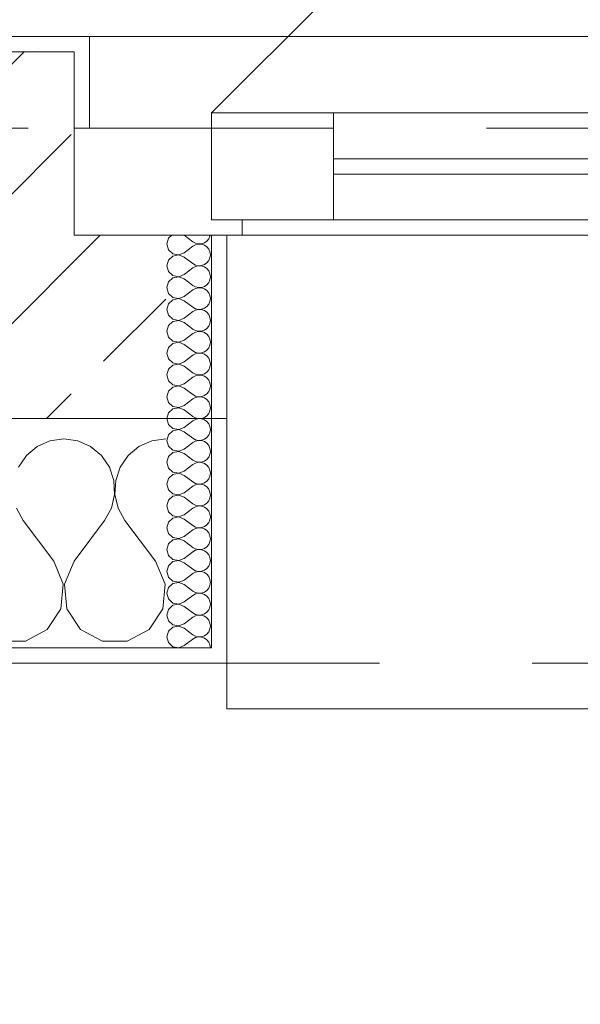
# Model space of a CAD drawing. Header units: metres. Extents: x -3.6 to 84.5, y -11 to 16.8.
# Tile 221 of 256: x 33.504 to 33.872, y -0.378 to 0.266. Entities that reach past the tile are written whole.
import ezdxf

# ---------------------------------------------------------------- set-up
doc = ezdxf.new("R2010")
doc.units = ezdxf.units.M
doc.header["$MEASUREMENT"] = 0
for name, pattern in [('Strichlinie eng', [0.115, 0.075, -0.04]), ('Untersicht', [0.1, 0.075, -0.025]), ('Wipeout_Contour', [1, 0, -1])]:
    doc.linetypes.add(name, pattern=pattern)
for name, color, linetype in [('152 - Bemaßung_ Beschriftung.Ausbau', 7, 'Continuous'), ('603 - Struktur.Bodenplatte_ Decke Roh', 7, 'Continuous'), ('604 - Struktur.Wand Aussen', 7, 'Continuous'), ('650 - Abdeckung.Fußboden Aufbau', 7, 'Continuous'), ('653 - Abdeckung.TB Verkofferung', 7, 'Continuous')]:
    doc.layers.add(name, color=color, linetype=linetype)
doc.styles.add('ERSTELLTER_STIL_2', font='txt')
doc.dimstyles.new('ERSTELLTER_STIL__1', dxfattribs={"dimtxt": 0.1, "dimasz": 0.0532, "dimexe": 0.18, "dimexo": 0.0625, "dimgap": 0, "dimtad": 1, "dimzin": 0, "dimdsep": 46, "dimtxsty": 'ERSTELLTER_STIL_2', "dimblk": 'ARROWHEAD_2', "dimblk1": 'ARROWHEAD_2', "dimblk2": 'ARROWHEAD_2', "dimcen": 0.09, "dimse1": 1, "dimse2": 1, "dimclrd": 7, "dimclre": 7, "dimclrt": 7, "dimazin": 0, "dimtfac": 1, "dimtdec": 4, "dimtmove": 0, "dimatfit": 3, "dimfxl": 1, "dimtolj": 1, "dimtzin": 0, "dimarcsym": 0})
doc.dimstyles.new('ERSTELLTER_STIL__2', dxfattribs={"dimtxt": 0.1, "dimasz": 0.0532, "dimexe": 0.18, "dimexo": 0.0625, "dimgap": 0, "dimtad": 1, "dimzin": 0, "dimdsep": 46, "dimtxsty": 'ERSTELLTER_STIL_2', "dimblk": 'ARROWHEAD_2', "dimblk1": 'ARROWHEAD_2', "dimblk2": 'ARROWHEAD_2', "dimcen": 0.09, "dimse1": 1, "dimse2": 1, "dimclrd": 7, "dimclre": 7, "dimclrt": 7, "dimazin": 0, "dimtfac": 1, "dimtdec": 4, "dimtmove": 2, "dimatfit": 3, "dimfxl": 1, "dimtolj": 1, "dimtzin": 0, "dimarcsym": 0})
doc.dimstyles.new('ERSTELLTER_STIL__3', dxfattribs={"dimtxt": 0.1, "dimasz": 0.0532, "dimexe": 0.18, "dimexo": 0.0625, "dimgap": 0, "dimtad": 1, "dimtih": 1, "dimtoh": 1, "dimzin": 0, "dimdsep": 46, "dimtxsty": 'ERSTELLTER_STIL_2', "dimblk": 'ARROWHEAD_2', "dimblk1": 'ARROWHEAD_2', "dimblk2": 'ARROWHEAD_2', "dimcen": 0.09, "dimse1": 1, "dimse2": 1, "dimclrd": 7, "dimclre": 7, "dimclrt": 7, "dimazin": 0, "dimtfac": 1, "dimtdec": 4, "dimtmove": 0, "dimatfit": 3, "dimfxl": 1, "dimtolj": 1, "dimtzin": 0, "dimarcsym": 0})
pattern_1 = [(0, (0, 0), (0, 0.08660254), [0, -0.05]), (0, (0.025, 0.0433), (0, 0.08660254), [0, -0.05])]
pattern_2 = [(45, (0, 0), (-0.01767767, 0.01767767), [0, -0.025])]

# ---------------------------------------------------------------- blocks, each defined once
blk = doc.blocks.new('*X94')
at = {"layer": '604 - Struktur.Wand Aussen', "color": 7, "linetype": 'Continuous', "lineweight": 5}
for p, q in [((33.52422, -0.0096), (33.51581, -0.01331)), ((33.53333, -0.00833), (33.52422, -0.0096)), ((33.54244, -0.0096), (33.53333, -0.00833)), ((33.55086, -0.01331), (33.54244, -0.0096)), ((33.59089, -0.0096), (33.58248, -0.01331)), ((33.6, -0.00833), (33.59089, -0.0096)), ((33.50873, -0.01918), (33.50352, -0.02676)), ((33.51581, -0.01331), (33.50873, -0.01918)), ((33.55794, -0.01918), (33.55086, -0.01331)), ((33.56315, -0.02676), (33.55794, -0.01918)), ((33.57539, -0.01918), (33.57019, -0.02676)), ((33.58248, -0.01331), (33.57539, -0.01918)), ((33.56609, -0.03547), (33.56315, -0.02676)), ((33.57019, -0.02676), (33.56725, -0.03547)), ((33.56653, -0.04466), (33.56609, -0.03547)), ((33.56725, -0.03547), (33.5668, -0.04466)), ((33.56445, -0.05362), (33.56653, -0.04466)), ((33.5668, -0.04466), (33.56888, -0.05362)), ((33.50222, -0.05362), (33.50667, -0.06167)), ((33.56, -0.06167), (33.56445, -0.05362)), ((33.56888, -0.05362), (33.57333, -0.06167)), ((33.52667, -0.08833), (33.50667, -0.06167)), ((33.54, -0.08833), (33.56, -0.06167)), ((33.59333, -0.08833), (33.57333, -0.06167)), ((33.53295, -0.1033), (33.52667, -0.08833)), ((33.54, -0.08833), (33.53371, -0.1033)), ((33.59962, -0.1033), (33.59333, -0.08833)), ((33.53142, -0.11947), (33.53295, -0.1033)), ((33.53371, -0.1033), (33.53525, -0.11947)), ((33.59808, -0.11947), (33.59962, -0.1033)), ((33.52243, -0.13299), (33.53142, -0.11947)), ((33.53525, -0.11947), (33.54424, -0.13299)), ((33.5891, -0.13299), (33.59808, -0.11947)), ((33.50812, -0.14066), (33.52243, -0.13299)), ((33.54424, -0.13299), (33.55855, -0.14066)), ((33.57479, -0.14066), (33.5891, -0.13299)), ((33.49188, -0.14066), (33.50812, -0.14066)), ((33.55855, -0.14066), (33.57479, -0.14066))]:
    blk.add_line(p, q, dxfattribs=at)
blk = doc.blocks.new('*X103')
at = {"layer": '604 - Struktur.Wand Aussen', "color": 7, "linetype": 'Continuous', "lineweight": 5}
for p, q in [((33.60178, 0.12304), (33.60071, 0.11929)), ((33.60392, 0.125), (33.60178, 0.12304)), ((33.61214, 0.125), (33.61786, 0.12071)), ((33.62696, 0.12116), (33.62822, 0.12267)), ((33.62822, 0.12267), (33.62901, 0.12448)), ((33.62901, 0.12448), (33.62909, 0.125)), ((33.60071, 0.11929), (33.60178, 0.11553)), ((33.61214, 0.11357), (33.61786, 0.11786)), ((33.61786, 0.12071), (33.61958, 0.11976)), ((33.61958, 0.11881), (33.61786, 0.11786)), ((33.61958, 0.11976), (33.6215, 0.11931)), ((33.6215, 0.11926), (33.61958, 0.11881)), ((33.6215, 0.11931), (33.62347, 0.11941)), ((33.62347, 0.11916), (33.6215, 0.11926)), ((33.62347, 0.11941), (33.62534, 0.12004)), ((33.62534, 0.11853), (33.62347, 0.11916)), ((33.62534, 0.12004), (33.62696, 0.12116)), ((33.62696, 0.11742), (33.62534, 0.11853)), ((33.62822, 0.1159), (33.62696, 0.11742)), ((33.60178, 0.11553), (33.60466, 0.1129)), ((33.60466, 0.11139), (33.60178, 0.10876)), ((33.60466, 0.1129), (33.6085, 0.11217)), ((33.6085, 0.11211), (33.60466, 0.11139)), ((33.6085, 0.11217), (33.61214, 0.11357)), ((33.61214, 0.11071), (33.6085, 0.11211)), ((33.61214, 0.11071), (33.61786, 0.10643)), ((33.62901, 0.11409), (33.62822, 0.1159)), ((33.62822, 0.10839), (33.62901, 0.11019)), ((33.62929, 0.11214), (33.62901, 0.11409)), ((33.62901, 0.11019), (33.62929, 0.11214)), ((33.60178, 0.10876), (33.60071, 0.105)), ((33.60071, 0.105), (33.60178, 0.10124)), ((33.61214, 0.09929), (33.61786, 0.10357)), ((33.61786, 0.10643), (33.61958, 0.10547)), ((33.61958, 0.10453), (33.61786, 0.10357)), ((33.61958, 0.10547), (33.6215, 0.10503)), ((33.6215, 0.10497), (33.61958, 0.10453)), ((33.6215, 0.10503), (33.62347, 0.10512)), ((33.62347, 0.10488), (33.6215, 0.10497)), ((33.62347, 0.10512), (33.62534, 0.10575)), ((33.62534, 0.10425), (33.62347, 0.10488)), ((33.62534, 0.10575), (33.62696, 0.10687)), ((33.62696, 0.10313), (33.62534, 0.10425)), ((33.62696, 0.10687), (33.62822, 0.10839)), ((33.62822, 0.10161), (33.62696, 0.10313)), ((33.60178, 0.10124), (33.60466, 0.09861)), ((33.60466, 0.0971), (33.60178, 0.09447)), ((33.60466, 0.09861), (33.6085, 0.09789)), ((33.6085, 0.09783), (33.60466, 0.0971)), ((33.6085, 0.09789), (33.61214, 0.09929)), ((33.61214, 0.09643), (33.6085, 0.09783)), ((33.62901, 0.09981), (33.62822, 0.10161)), ((33.62929, 0.09786), (33.62901, 0.09981)), ((33.62901, 0.09591), (33.62929, 0.09786)), ((33.60178, 0.09447), (33.60071, 0.09071)), ((33.60071, 0.09071), (33.60178, 0.08696)), ((33.61214, 0.09643), (33.61786, 0.09214)), ((33.61786, 0.09214), (33.61958, 0.09119)), ((33.61958, 0.09024), (33.61786, 0.08929)), ((33.61958, 0.09119), (33.6215, 0.09074)), ((33.6215, 0.09069), (33.61958, 0.09024)), ((33.6215, 0.09074), (33.62347, 0.09084)), ((33.62347, 0.09059), (33.6215, 0.09069)), ((33.62347, 0.09084), (33.62534, 0.09147)), ((33.62534, 0.08996), (33.62347, 0.09059)), ((33.62534, 0.09147), (33.62696, 0.09258)), ((33.62696, 0.09258), (33.62822, 0.0941)), ((33.62822, 0.0941), (33.62901, 0.09591)), ((33.60178, 0.08696), (33.60466, 0.08433)), ((33.60466, 0.08433), (33.6085, 0.0836)), ((33.6085, 0.0836), (33.61214, 0.085)), ((33.61214, 0.085), (33.61786, 0.08929)), ((33.62696, 0.08884), (33.62534, 0.08996)), ((33.62822, 0.08733), (33.62696, 0.08884)), ((33.62901, 0.08552), (33.62822, 0.08733)), ((33.62929, 0.08357), (33.62901, 0.08552)), ((33.60178, 0.08018), (33.60071, 0.07643)), ((33.60466, 0.08282), (33.60178, 0.08018)), ((33.6085, 0.08354), (33.60466, 0.08282)), ((33.61214, 0.08214), (33.6085, 0.08354)), ((33.61214, 0.08214), (33.61786, 0.07786)), ((33.61786, 0.07786), (33.61958, 0.0769)), ((33.62534, 0.07718), (33.62696, 0.0783)), ((33.62696, 0.0783), (33.62822, 0.07982)), ((33.62822, 0.07982), (33.62901, 0.08162)), ((33.62901, 0.08162), (33.62929, 0.08357)), ((33.60071, 0.07643), (33.60178, 0.07267)), ((33.60178, 0.07267), (33.60466, 0.07004)), ((33.61214, 0.07071), (33.61786, 0.075)), ((33.61958, 0.07595), (33.61786, 0.075)), ((33.61958, 0.0769), (33.6215, 0.07646)), ((33.6215, 0.0764), (33.61958, 0.07595)), ((33.6215, 0.07646), (33.62347, 0.07655)), ((33.62347, 0.0763), (33.6215, 0.0764)), ((33.62347, 0.07655), (33.62534, 0.07718)), ((33.62534, 0.07567), (33.62347, 0.0763)), ((33.62696, 0.07456), (33.62534, 0.07567)), ((33.62822, 0.07304), (33.62696, 0.07456)), ((33.62901, 0.07124), (33.62822, 0.07304)), ((33.62929, 0.06929), (33.62901, 0.07124)), ((33.60178, 0.0659), (33.60071, 0.06214)), ((33.60466, 0.06853), (33.60178, 0.0659)), ((33.60466, 0.07004), (33.6085, 0.06931)), ((33.6085, 0.06926), (33.60466, 0.06853)), ((33.6085, 0.06931), (33.61214, 0.07071)), ((33.61214, 0.06786), (33.6085, 0.06926)), ((33.61214, 0.06786), (33.61786, 0.06357)), ((33.62696, 0.06401), (33.62822, 0.06553)), ((33.62822, 0.06553), (33.62901, 0.06733)), ((33.62901, 0.06733), (33.62929, 0.06929)), ((33.60071, 0.06214), (33.60178, 0.05839)), ((33.60178, 0.05839), (33.60466, 0.05575)), ((33.61214, 0.05643), (33.61786, 0.06071)), ((33.61786, 0.06357), (33.61958, 0.06262)), ((33.61958, 0.06167), (33.61786, 0.06071)), ((33.61958, 0.06262), (33.6215, 0.06217)), ((33.6215, 0.06211), (33.61958, 0.06167)), ((33.6215, 0.06217), (33.62347, 0.06227)), ((33.62347, 0.06202), (33.6215, 0.06211)), ((33.62347, 0.06227), (33.62534, 0.0629)), ((33.62534, 0.06139), (33.62347, 0.06202)), ((33.62534, 0.0629), (33.62696, 0.06401)), ((33.62696, 0.06027), (33.62534, 0.06139)), ((33.62822, 0.05876), (33.62696, 0.06027)), ((33.62901, 0.05695), (33.62822, 0.05876)), ((33.60178, 0.05161), (33.60071, 0.04786)), ((33.60466, 0.05425), (33.60178, 0.05161)), ((33.60466, 0.05575), (33.6085, 0.05503)), ((33.6085, 0.05497), (33.60466, 0.05425)), ((33.6085, 0.05503), (33.61214, 0.05643)), ((33.61214, 0.05357), (33.6085, 0.05497)), ((33.61214, 0.05357), (33.61786, 0.04929)), ((33.62822, 0.05124), (33.62901, 0.05305)), ((33.62929, 0.055), (33.62901, 0.05695)), ((33.62901, 0.05305), (33.62929, 0.055)), ((33.60071, 0.04786), (33.60178, 0.0441)), ((33.61214, 0.04214), (33.61786, 0.04643)), ((33.61786, 0.04929), (33.61958, 0.04833)), ((33.61958, 0.04738), (33.61786, 0.04643)), ((33.61958, 0.04833), (33.6215, 0.04789)), ((33.6215, 0.04783), (33.61958, 0.04738)), ((33.6215, 0.04789), (33.62347, 0.04798)), ((33.62347, 0.04773), (33.6215, 0.04783)), ((33.62347, 0.04798), (33.62534, 0.04861)), ((33.62534, 0.0471), (33.62347, 0.04773)), ((33.62534, 0.04861), (33.62696, 0.04973)), ((33.62696, 0.04599), (33.62534, 0.0471)), ((33.62696, 0.04973), (33.62822, 0.05124)), ((33.62822, 0.04447), (33.62696, 0.04599)), ((33.60178, 0.0441), (33.60466, 0.04147)), ((33.60466, 0.03996), (33.60178, 0.03733)), ((33.60466, 0.04147), (33.6085, 0.04074)), ((33.6085, 0.04069), (33.60466, 0.03996)), ((33.6085, 0.04074), (33.61214, 0.04214)), ((33.61214, 0.03929), (33.6085, 0.04069)), ((33.61214, 0.03929), (33.61786, 0.035)), ((33.62901, 0.04267), (33.62822, 0.04447)), ((33.62822, 0.03696), (33.62901, 0.03876)), ((33.62929, 0.04071), (33.62901, 0.04267)), ((33.62901, 0.03876), (33.62929, 0.04071)), ((33.60178, 0.03733), (33.60071, 0.03357)), ((33.60071, 0.03357), (33.60178, 0.02982)), ((33.61786, 0.035), (33.61958, 0.03405)), ((33.61958, 0.0331), (33.61786, 0.03214)), ((33.61958, 0.03405), (33.6215, 0.0336)), ((33.6215, 0.03354), (33.61958, 0.0331)), ((33.6215, 0.0336), (33.62347, 0.0337)), ((33.62347, 0.03345), (33.6215, 0.03354)), ((33.62347, 0.0337), (33.62534, 0.03433)), ((33.62534, 0.03282), (33.62347, 0.03345)), ((33.62534, 0.03433), (33.62696, 0.03544)), ((33.62696, 0.0317), (33.62534, 0.03282)), ((33.62696, 0.03544), (33.62822, 0.03696)), ((33.60178, 0.02982), (33.60466, 0.02718)), ((33.60466, 0.02718), (33.6085, 0.02646)), ((33.6085, 0.0264), (33.60466, 0.02567)), ((33.6085, 0.02646), (33.61214, 0.02786)), ((33.61214, 0.025), (33.6085, 0.0264)), ((33.61214, 0.02786), (33.61786, 0.03214)), ((33.62822, 0.03018), (33.62696, 0.0317)), ((33.62901, 0.02838), (33.62822, 0.03018)), ((33.62929, 0.02643), (33.62901, 0.02838)), ((33.62901, 0.02448), (33.62929, 0.02643)), ((33.60178, 0.02304), (33.60071, 0.01929)), ((33.60466, 0.02567), (33.60178, 0.02304)), ((33.61214, 0.025), (33.61786, 0.02071)), ((33.61786, 0.02071), (33.61958, 0.01976)), ((33.61958, 0.01976), (33.6215, 0.01931)), ((33.6215, 0.01931), (33.62347, 0.01941)), ((33.62347, 0.01941), (33.62534, 0.02004)), ((33.62534, 0.02004), (33.62696, 0.02116)), ((33.62696, 0.02116), (33.62822, 0.02267)), ((33.62822, 0.02267), (33.62901, 0.02448)), ((33.60071, 0.01929), (33.60178, 0.01553)), ((33.60178, 0.01553), (33.60466, 0.0129)), ((33.60466, 0.0129), (33.6085, 0.01217)), ((33.6085, 0.01217), (33.61214, 0.01357)), ((33.61214, 0.01357), (33.61786, 0.01786)), ((33.61958, 0.01881), (33.61786, 0.01786)), ((33.6215, 0.01926), (33.61958, 0.01881)), ((33.62347, 0.01916), (33.6215, 0.01926)), ((33.62534, 0.01853), (33.62347, 0.01916)), ((33.62696, 0.01742), (33.62534, 0.01853)), ((33.62822, 0.0159), (33.62696, 0.01742)), ((33.62901, 0.01409), (33.62822, 0.0159)), ((33.62929, 0.01214), (33.62901, 0.01409)), ((33.60178, 0.00876), (33.60071, 0.005)), ((33.60466, 0.01139), (33.60178, 0.00876)), ((33.6085, 0.01211), (33.60466, 0.01139)), ((33.61214, 0.01071), (33.6085, 0.01211)), ((33.61214, 0.01071), (33.61786, 0.00643)), ((33.62534, 0.00575), (33.62696, 0.00687)), ((33.62696, 0.00687), (33.62822, 0.00839)), ((33.62822, 0.00839), (33.62901, 0.01019)), ((33.62901, 0.01019), (33.62929, 0.01214)), ((33.60071, 0.005), (33.60178, 0.00124)), ((33.60178, 0.00124), (33.60466, -0.00139)), ((33.61214, -0.00071), (33.61786, 0.00357)), ((33.61786, 0.00643), (33.61958, 0.00547)), ((33.61958, 0.00453), (33.61786, 0.00357)), ((33.61958, 0.00547), (33.6215, 0.00503)), ((33.6215, 0.00497), (33.61958, 0.00453)), ((33.6215, 0.00503), (33.62347, 0.00512)), ((33.62347, 0.00488), (33.6215, 0.00497)), ((33.62347, 0.00512), (33.62534, 0.00575)), ((33.62534, 0.00425), (33.62347, 0.00488)), ((33.62696, 0.00313), (33.62534, 0.00425)), ((33.62822, 0.00161), (33.62696, 0.00313)), ((33.62901, -0.00019), (33.62822, 0.00161)), ((33.60178, -0.00553), (33.60071, -0.00929)), ((33.60466, -0.0029), (33.60178, -0.00553)), ((33.60466, -0.00139), (33.6085, -0.00211)), ((33.6085, -0.00217), (33.60466, -0.0029)), ((33.6085, -0.00211), (33.61214, -0.00071)), ((33.61214, -0.00357), (33.6085, -0.00217)), ((33.61214, -0.00357), (33.61786, -0.00786)), ((33.62696, -0.00742), (33.62822, -0.0059)), ((33.62822, -0.0059), (33.62901, -0.00409)), ((33.62929, -0.00214), (33.62901, -0.00019)), ((33.62901, -0.00409), (33.62929, -0.00214)), ((33.60071, -0.00929), (33.60178, -0.01304)), ((33.61214, -0.015), (33.61786, -0.01071)), ((33.61786, -0.00786), (33.61958, -0.00881)), ((33.61958, -0.00976), (33.61786, -0.01071)), ((33.61958, -0.00881), (33.6215, -0.00926)), ((33.6215, -0.00931), (33.61958, -0.00976)), ((33.6215, -0.00926), (33.62347, -0.00916)), ((33.62347, -0.00941), (33.6215, -0.00931)), ((33.62347, -0.00916), (33.62534, -0.00853)), ((33.62534, -0.01004), (33.62347, -0.00941)), ((33.62534, -0.00853), (33.62696, -0.00742)), ((33.62696, -0.01116), (33.62534, -0.01004)), ((33.62822, -0.01267), (33.62696, -0.01116)), ((33.62901, -0.01448), (33.62822, -0.01267)), ((33.60178, -0.01304), (33.60466, -0.01567)), ((33.60466, -0.01718), (33.60178, -0.01982)), ((33.60466, -0.01567), (33.6085, -0.0164)), ((33.6085, -0.01646), (33.60466, -0.01718)), ((33.6085, -0.0164), (33.61214, -0.015)), ((33.61214, -0.01786), (33.6085, -0.01646)), ((33.61214, -0.01786), (33.61786, -0.02214)), ((33.62822, -0.02018), (33.62901, -0.01838)), ((33.62929, -0.01643), (33.62901, -0.01448)), ((33.62901, -0.01838), (33.62929, -0.01643)), ((33.60178, -0.01982), (33.60071, -0.02357)), ((33.60071, -0.02357), (33.60178, -0.02733)), ((33.61214, -0.02929), (33.61786, -0.025)), ((33.61786, -0.02214), (33.61958, -0.0231)), ((33.61958, -0.02405), (33.61786, -0.025)), ((33.61958, -0.0231), (33.6215, -0.02354)), ((33.6215, -0.0236), (33.61958, -0.02405)), ((33.6215, -0.02354), (33.62347, -0.02345)), ((33.62347, -0.0237), (33.6215, -0.0236)), ((33.62347, -0.02345), (33.62534, -0.02282)), ((33.62534, -0.02433), (33.62347, -0.0237)), ((33.62534, -0.02282), (33.62696, -0.0217)), ((33.62696, -0.02544), (33.62534, -0.02433)), ((33.62696, -0.0217), (33.62822, -0.02018)), ((33.62822, -0.02696), (33.62696, -0.02544)), ((33.60178, -0.02733), (33.60466, -0.02996)), ((33.60466, -0.03147), (33.60178, -0.0341)), ((33.60466, -0.02996), (33.6085, -0.03069)), ((33.6085, -0.03074), (33.60466, -0.03147)), ((33.6085, -0.03069), (33.61214, -0.02929)), ((33.61214, -0.03214), (33.6085, -0.03074)), ((33.61214, -0.03214), (33.61786, -0.03643)), ((33.62901, -0.02876), (33.62822, -0.02696)), ((33.62929, -0.03071), (33.62901, -0.02876)), ((33.62901, -0.03267), (33.62929, -0.03071)), ((33.60178, -0.0341), (33.60071, -0.03786)), ((33.60071, -0.03786), (33.60178, -0.04161)), ((33.61786, -0.03643), (33.61958, -0.03738)), ((33.61958, -0.03833), (33.61786, -0.03929)), ((33.61958, -0.03738), (33.6215, -0.03783)), ((33.6215, -0.03789), (33.61958, -0.03833)), ((33.6215, -0.03783), (33.62347, -0.03773)), ((33.62347, -0.03798), (33.6215, -0.03789)), ((33.62347, -0.03773), (33.62534, -0.0371)), ((33.62534, -0.03861), (33.62347, -0.03798)), ((33.62534, -0.0371), (33.62696, -0.03599)), ((33.62696, -0.03973), (33.62534, -0.03861)), ((33.62696, -0.03599), (33.62822, -0.03447)), ((33.62822, -0.03447), (33.62901, -0.03267)), ((33.60178, -0.04161), (33.60466, -0.04425)), ((33.60466, -0.04425), (33.6085, -0.04497)), ((33.6085, -0.04503), (33.60466, -0.04575)), ((33.6085, -0.04497), (33.61214, -0.04357)), ((33.61214, -0.04643), (33.6085, -0.04503)), ((33.61214, -0.04357), (33.61786, -0.03929)), ((33.62822, -0.04124), (33.62696, -0.03973)), ((33.62901, -0.04305), (33.62822, -0.04124)), ((33.62929, -0.045), (33.62901, -0.04305)), ((33.62901, -0.04695), (33.62929, -0.045)), ((33.60178, -0.04839), (33.60071, -0.05214)), ((33.60466, -0.04575), (33.60178, -0.04839)), ((33.61214, -0.04643), (33.61786, -0.05071)), ((33.61786, -0.05071), (33.61958, -0.05167)), ((33.62347, -0.05202), (33.62534, -0.05139)), ((33.62534, -0.05139), (33.62696, -0.05027)), ((33.62696, -0.05027), (33.62822, -0.04876)), ((33.62822, -0.04876), (33.62901, -0.04695)), ((33.60071, -0.05214), (33.60178, -0.0559)), ((33.60178, -0.0559), (33.60466, -0.05853)), ((33.6085, -0.05926), (33.61214, -0.05786)), ((33.61214, -0.05786), (33.61786, -0.05357)), ((33.61958, -0.05262), (33.61786, -0.05357)), ((33.61958, -0.05167), (33.6215, -0.05211)), ((33.6215, -0.05217), (33.61958, -0.05262)), ((33.6215, -0.05211), (33.62347, -0.05202)), ((33.62347, -0.05227), (33.6215, -0.05217)), ((33.62534, -0.0529), (33.62347, -0.05227)), ((33.62696, -0.05401), (33.62534, -0.0529)), ((33.62822, -0.05553), (33.62696, -0.05401)), ((33.62901, -0.05733), (33.62822, -0.05553)), ((33.62929, -0.05929), (33.62901, -0.05733)), ((33.60178, -0.06267), (33.60071, -0.06643)), ((33.60466, -0.06004), (33.60178, -0.06267)), ((33.60466, -0.05853), (33.6085, -0.05926)), ((33.6085, -0.05931), (33.60466, -0.06004)), ((33.61214, -0.06071), (33.6085, -0.05931)), ((33.61214, -0.06071), (33.61786, -0.065)), ((33.62696, -0.06456), (33.62822, -0.06304)), ((33.62822, -0.06304), (33.62901, -0.06124)), ((33.62901, -0.06124), (33.62929, -0.05929)), ((33.60071, -0.06643), (33.60178, -0.07018)), ((33.60178, -0.07018), (33.60466, -0.07282)), ((33.61214, -0.07214), (33.61786, -0.06786)), ((33.61786, -0.065), (33.61958, -0.06595)), ((33.61958, -0.0669), (33.61786, -0.06786)), ((33.61958, -0.06595), (33.6215, -0.0664)), ((33.6215, -0.06646), (33.61958, -0.0669)), ((33.6215, -0.0664), (33.62347, -0.0663)), ((33.62347, -0.06655), (33.6215, -0.06646)), ((33.62347, -0.0663), (33.62534, -0.06567)), ((33.62534, -0.06718), (33.62347, -0.06655)), ((33.62534, -0.06567), (33.62696, -0.06456)), ((33.62696, -0.0683), (33.62534, -0.06718)), ((33.62822, -0.06982), (33.62696, -0.0683)), ((33.62901, -0.07162), (33.62822, -0.06982)), ((33.60178, -0.07696), (33.60071, -0.08071)), ((33.60466, -0.07433), (33.60178, -0.07696)), ((33.60466, -0.07282), (33.6085, -0.07354)), ((33.6085, -0.0736), (33.60466, -0.07433)), ((33.6085, -0.07354), (33.61214, -0.07214)), ((33.61214, -0.075), (33.6085, -0.0736)), ((33.61214, -0.075), (33.61786, -0.07929)), ((33.62822, -0.07733), (33.62901, -0.07552)), ((33.62929, -0.07357), (33.62901, -0.07162)), ((33.62901, -0.07552), (33.62929, -0.07357)), ((33.60071, -0.08071), (33.60178, -0.08447)), ((33.61214, -0.08643), (33.61786, -0.08214)), ((33.61786, -0.07929), (33.61958, -0.08024)), ((33.61958, -0.08119), (33.61786, -0.08214)), ((33.61958, -0.08024), (33.6215, -0.08069)), ((33.6215, -0.08074), (33.61958, -0.08119)), ((33.6215, -0.08069), (33.62347, -0.08059)), ((33.62347, -0.08084), (33.6215, -0.08074)), ((33.62347, -0.08059), (33.62534, -0.07996)), ((33.62534, -0.08147), (33.62347, -0.08084)), ((33.62534, -0.07996), (33.62696, -0.07884)), ((33.62696, -0.08258), (33.62534, -0.08147)), ((33.62696, -0.07884), (33.62822, -0.07733)), ((33.62822, -0.0841), (33.62696, -0.08258)), ((33.60178, -0.08447), (33.60466, -0.0871)), ((33.60466, -0.08861), (33.60178, -0.09124)), ((33.60466, -0.0871), (33.6085, -0.08783)), ((33.6085, -0.08789), (33.60466, -0.08861)), ((33.6085, -0.08783), (33.61214, -0.08643)), ((33.61214, -0.08929), (33.6085, -0.08789)), ((33.61214, -0.08929), (33.61786, -0.09357)), ((33.62901, -0.08591), (33.62822, -0.0841)), ((33.62822, -0.09161), (33.62901, -0.08981)), ((33.62929, -0.08786), (33.62901, -0.08591)), ((33.62901, -0.08981), (33.62929, -0.08786)), ((33.60178, -0.09124), (33.60071, -0.095)), ((33.60071, -0.095), (33.60178, -0.09876)), ((33.61214, -0.10071), (33.61786, -0.09643)), ((33.61786, -0.09357), (33.61958, -0.09453)), ((33.61958, -0.09547), (33.61786, -0.09643)), ((33.61958, -0.09453), (33.6215, -0.09497)), ((33.6215, -0.09503), (33.61958, -0.09547)), ((33.6215, -0.09497), (33.62347, -0.09488)), ((33.62347, -0.09512), (33.6215, -0.09503)), ((33.62347, -0.09488), (33.62534, -0.09425)), ((33.62534, -0.09575), (33.62347, -0.09512)), ((33.62534, -0.09425), (33.62696, -0.09313)), ((33.62696, -0.09687), (33.62534, -0.09575)), ((33.62696, -0.09313), (33.62822, -0.09161)), ((33.60178, -0.09876), (33.60466, -0.10139)), ((33.60466, -0.1029), (33.60178, -0.10553)), ((33.60466, -0.10139), (33.6085, -0.10211)), ((33.6085, -0.10217), (33.60466, -0.1029)), ((33.6085, -0.10211), (33.61214, -0.10071)), ((33.61214, -0.10357), (33.6085, -0.10217)), ((33.62822, -0.09839), (33.62696, -0.09687)), ((33.62901, -0.10019), (33.62822, -0.09839)), ((33.62929, -0.10214), (33.62901, -0.10019)), ((33.62901, -0.10409), (33.62929, -0.10214)), ((33.60178, -0.10553), (33.60071, -0.10929)), ((33.60071, -0.10929), (33.60178, -0.11304)), ((33.61214, -0.10357), (33.61786, -0.10786)), ((33.61786, -0.10786), (33.61958, -0.10881)), ((33.61958, -0.10881), (33.6215, -0.10926)), ((33.6215, -0.10931), (33.61958, -0.10976)), ((33.6215, -0.10926), (33.62347, -0.10916)), ((33.62347, -0.10941), (33.6215, -0.10931)), ((33.62347, -0.10916), (33.62534, -0.10853)), ((33.62534, -0.11004), (33.62347, -0.10941)), ((33.62534, -0.10853), (33.62696, -0.10742)), ((33.62696, -0.10742), (33.62822, -0.1059)), ((33.62822, -0.1059), (33.62901, -0.10409)), ((33.60178, -0.11304), (33.60466, -0.11567)), ((33.60466, -0.11567), (33.6085, -0.1164)), ((33.6085, -0.1164), (33.61214, -0.115)), ((33.61214, -0.115), (33.61786, -0.11071)), ((33.61958, -0.10976), (33.61786, -0.11071)), ((33.62696, -0.11116), (33.62534, -0.11004)), ((33.62822, -0.11267), (33.62696, -0.11116)), ((33.62901, -0.11448), (33.62822, -0.11267)), ((33.62929, -0.11643), (33.62901, -0.11448)), ((33.60178, -0.11982), (33.60071, -0.12357)), ((33.60466, -0.11718), (33.60178, -0.11982)), ((33.6085, -0.11646), (33.60466, -0.11718)), ((33.61214, -0.11786), (33.6085, -0.11646)), ((33.61214, -0.11786), (33.61786, -0.12214)), ((33.61786, -0.12214), (33.61958, -0.1231)), ((33.62534, -0.12282), (33.62696, -0.1217)), ((33.62696, -0.1217), (33.62822, -0.12018)), ((33.62822, -0.12018), (33.62901, -0.11838)), ((33.62901, -0.11838), (33.62929, -0.11643)), ((33.60071, -0.12357), (33.60178, -0.12733)), ((33.60178, -0.12733), (33.60466, -0.12996)), ((33.61214, -0.12929), (33.61786, -0.125)), ((33.61958, -0.12405), (33.61786, -0.125)), ((33.61958, -0.1231), (33.6215, -0.12354)), ((33.6215, -0.1236), (33.61958, -0.12405)), ((33.6215, -0.12354), (33.62347, -0.12345)), ((33.62347, -0.1237), (33.6215, -0.1236)), ((33.62347, -0.12345), (33.62534, -0.12282)), ((33.62534, -0.12433), (33.62347, -0.1237)), ((33.62696, -0.12544), (33.62534, -0.12433)), ((33.62822, -0.12696), (33.62696, -0.12544)), ((33.62901, -0.12876), (33.62822, -0.12696)), ((33.62929, -0.13071), (33.62901, -0.12876)), ((33.60178, -0.1341), (33.60071, -0.13786)), ((33.60466, -0.13147), (33.60178, -0.1341)), ((33.60466, -0.12996), (33.6085, -0.13069)), ((33.6085, -0.13074), (33.60466, -0.13147)), ((33.6085, -0.13069), (33.61214, -0.12929)), ((33.61214, -0.13214), (33.6085, -0.13074)), ((33.61214, -0.13214), (33.61786, -0.13643)), ((33.62696, -0.13599), (33.62822, -0.13447)), ((33.62822, -0.13447), (33.62901, -0.13267)), ((33.62901, -0.13267), (33.62929, -0.13071)), ((33.60071, -0.13786), (33.60178, -0.14161)), ((33.60178, -0.14161), (33.60466, -0.14425)), ((33.61214, -0.14357), (33.61786, -0.13929)), ((33.61786, -0.13643), (33.61958, -0.13738)), ((33.61958, -0.13833), (33.61786, -0.13929)), ((33.61958, -0.13738), (33.6215, -0.13783)), ((33.6215, -0.13789), (33.61958, -0.13833)), ((33.6215, -0.13783), (33.62347, -0.13773)), ((33.62347, -0.13798), (33.6215, -0.13789)), ((33.62347, -0.13773), (33.62534, -0.1371)), ((33.62534, -0.13861), (33.62347, -0.13798)), ((33.62534, -0.1371), (33.62696, -0.13599)), ((33.62696, -0.13973), (33.62534, -0.13861)), ((33.62822, -0.14124), (33.62696, -0.13973)), ((33.62901, -0.14305), (33.62822, -0.14124)), ((33.60466, -0.14425), (33.6085, -0.14497)), ((33.6085, -0.14497), (33.61214, -0.14357)), ((33.62929, -0.145), (33.62901, -0.14305))]:
    blk.add_line(p, q, dxfattribs=at)
blk = doc.blocks.new('*D264')
at = {"layer": '152 - Bemaßung_ Beschriftung.Ausbau', "color": 7, "linetype": 'Continuous', "lineweight": 5}
for p, q in [((32.34, -8.6375), (32.34, -8.5325)), ((32.36021, -8.55), (32.31979, -8.62)), ((33.56021, -8.55), (33.51979, -8.62)), ((29.94, -8.585), (32.34, -8.585)), ((32.34, -8.585), (33.54, -8.585))]:
    blk.add_line(p, q, dxfattribs=at)
at = {"layer": '152 - Bemaßung_ Beschriftung.Ausbau', "color": 7, "lineweight": 5, "insert": (32.80697, -8.565), "char_height": 0.1, "attachment_point": 7, "style": 'ERSTELLTER_STIL_2'}
blk.add_mtext('\\A1;{\\pql;\\fArial|b0|i0|c0|p38;1,20}', dxfattribs=at)
blk = doc.blocks.new('ARROWHEAD_2')
at = {"color": 0, "linetype": 'Continuous', "lineweight": 0}
for p, q in [((-0.378, -0.655), (0.378, 0.655)), ((0, 0), (-1, 0))]:
    blk.add_line(p, q, dxfattribs=at)
blk = doc.blocks.new('*D265')
at = {"layer": '152 - Bemaßung_ Beschriftung.Ausbau', "color": 7, "linetype": 'Continuous', "lineweight": 5}
for p, q in [((33.54, -8.6375), (33.54, -8.5325)), ((33.56021, -8.55), (33.51979, -8.62)), ((35.96021, -8.55), (35.91979, -8.62)), ((32.34, -8.585), (33.54, -8.585)), ((33.54, -8.585), (35.94, -8.585))]:
    blk.add_line(p, q, dxfattribs=at)
at = {"layer": '152 - Bemaßung_ Beschriftung.Ausbau', "color": 7, "lineweight": 5, "char_height": 0.1, "attachment_point": 7, "style": 'ERSTELLTER_STIL_2'}
for s, insert in [('\\A1;{\\pql;\\fArial|b0|i0|c0|p38;2,40}', (34.60697, -8.565)), ('\\A1;{\\pql;\\fArial|b0|i0|c0|p38;2,01}', (34.60697, -8.705))]:
    blk.add_mtext(s, dxfattribs=dict(at, insert=insert))
blk = doc.blocks.new('*D266')
at = {"layer": '152 - Bemaßung_ Beschriftung.Ausbau', "color": 7, "linetype": 'Continuous', "lineweight": 5}
for p, q in [((35.94, -8.6375), (35.94, -8.5325)), ((35.96021, -8.55), (35.91979, -8.62)), ((37.16021, -8.55), (37.11979, -8.62)), ((33.54, -8.585), (35.94, -8.585)), ((35.94, -8.585), (37.14, -8.585))]:
    blk.add_line(p, q, dxfattribs=at)
at = {"layer": '152 - Bemaßung_ Beschriftung.Ausbau', "color": 7, "lineweight": 5, "insert": (36.40697, -8.565), "char_height": 0.1, "attachment_point": 7, "style": 'ERSTELLTER_STIL_2'}
blk.add_mtext('\\A1;{\\pql;\\fArial|b0|i0|c0|p38;1,20}', dxfattribs=at)
blk = doc.blocks.new('*D286')
at = {"layer": '152 - Bemaßung_ Beschriftung.Ausbau', "color": 7, "linetype": 'Continuous', "lineweight": 5}
for p, q in [((18.61003, -9.1375), (18.61003, -9.0325)), ((18.63023, -9.05), (18.58982, -9.12)), ((36.48021, -9.05), (36.43979, -9.12)), ((18.44503, -9.085), (18.61003, -9.085)), ((18.61003, -9.085), (36.46, -9.085))]:
    blk.add_line(p, q, dxfattribs=at)
at = {"layer": '152 - Bemaßung_ Beschriftung.Ausbau', "color": 7, "lineweight": 5, "char_height": 0.1, "attachment_point": 7, "style": 'ERSTELLTER_STIL_2'}
for s, insert in [('\\A1;{\\pql;\\fArial|b0|i0|c0|p38;17,85}', (27.28816, -9.065)), ('\\A1;{\\pql;\\fArial|b0|i0|c0|p38;14}', (36.288, -9.065))]:
    blk.add_mtext(s, dxfattribs=dict(at, insert=insert))
blk = doc.blocks.new('*D287')
at = {"layer": '152 - Bemaßung_ Beschriftung.Ausbau', "color": 7, "linetype": 'Continuous', "lineweight": 5}
for p, q in [((36.46, -9.1375), (36.46, -9.0325)), ((36.48021, -9.05), (36.43979, -9.12)), ((36.62021, -9.05), (36.57979, -9.12)), ((18.61003, -9.085), (36.46, -9.085)), ((36.46, -9.085), (36.6, -9.085))]:
    blk.add_line(p, q, dxfattribs=at)
blk = doc.blocks.new('*D480')
at = {"layer": '152 - Bemaßung_ Beschriftung.Ausbau', "color": 7, "linetype": 'Continuous', "lineweight": 5}
for p, q in [((-0.165, -10.1375), (-0.165, -10.0325)), ((-0.14479, -10.05), (-0.18521, -10.12)), ((43.76021, -10.05), (43.71979, -10.12)), ((-0.19923, -10.085), (-0.165, -10.085)), ((-0.165, -10.085), (43.74, -10.085))]:
    blk.add_line(p, q, dxfattribs=at)
at = {"layer": '152 - Bemaßung_ Beschriftung.Ausbau', "color": 7, "lineweight": 5, "char_height": 0.1, "attachment_point": 7, "style": 'ERSTELLTER_STIL_2'}
for s, insert in [('\\A1;{\\pql;\\fArial|b0|i0|c0|p38;43,90\\fArial|b0|i0|c0|p38;\\A1{\\H.66x;\\S5^  ;}}', (21.5156, -10.08441)), ('\\A1;{\\pql;\\fArial|b0|i0|c0|p38;15}', (43.568, -10.065))]:
    blk.add_mtext(s, dxfattribs=dict(at, insert=insert))
blk = doc.blocks.new('*D512')
at = {"layer": '152 - Bemaßung_ Beschriftung.Ausbau', "color": 7, "linetype": 'Continuous', "lineweight": 5}
for p, q in [((33.07999, -9.6375), (33.07999, -9.5325)), ((33.1002, -9.55), (33.05978, -9.62)), ((36.4002, -9.55), (36.35978, -9.62)), ((32.77999, -9.585), (33.07999, -9.585)), ((33.07999, -9.585), (36.37999, -9.585))]:
    blk.add_line(p, q, dxfattribs=at)
at = {"layer": '152 - Bemaßung_ Beschriftung.Ausbau', "color": 7, "lineweight": 5, "insert": (34.59696, -9.565), "char_height": 0.1, "attachment_point": 7, "style": 'ERSTELLTER_STIL_2'}
blk.add_mtext('\\A1;{\\pql;\\fArial|b0|i0|c0|p38;3,30}', dxfattribs=at)
blk = doc.blocks.new('*D513')
at = {"layer": '152 - Bemaßung_ Beschriftung.Ausbau', "color": 7, "linetype": 'Continuous', "lineweight": 5}
for p, q in [((36.37999, -9.6375), (36.37999, -9.5325)), ((36.4002, -9.55), (36.35978, -9.62)), ((36.7002, -9.55), (36.65978, -9.62)), ((33.07999, -9.585), (36.37999, -9.585)), ((36.37999, -9.585), (36.67999, -9.585))]:
    blk.add_line(p, q, dxfattribs=at)
at = {"layer": '152 - Bemaßung_ Beschriftung.Ausbau', "color": 7, "lineweight": 5, "insert": (36.4541, -9.565), "char_height": 0.1, "attachment_point": 7, "style": 'ERSTELLTER_STIL_2'}
blk.add_mtext('\\A1;{\\pql;\\fArial|b0|i0|c0|p38;30}', dxfattribs=at)
blk = doc.blocks.new('*D568')
at = {"layer": '152 - Bemaßung_ Beschriftung.Ausbau', "color": 7, "linetype": 'Continuous', "lineweight": 5}
for p, q in [((47.83638, 0.27019), (47.90638, 0.22978)), ((47.90638, 0.22479), (47.83638, 0.26521)), ((47.92388, 0.245), (47.81888, 0.245)), ((47.87138, 0.005), (47.87138, 0.245)), ((47.83638, 0.02521), (47.90638, -0.01521)), ((47.92388, 0.005), (47.81888, 0.005)), ((47.87138, -0.07), (47.87138, 0.005))]:
    blk.add_line(p, q, dxfattribs=at)
at = {"layer": '152 - Bemaßung_ Beschriftung.Ausbau', "color": 7, "lineweight": 5, "insert": (47.78618, 0.20278), "char_height": 0.1, "attachment_point": 7, "rotation": 90, "style": 'ERSTELLTER_STIL_2'}
blk.add_mtext('\\A1;{\\pql;\\fArial|b0|i0|c0|p38;0\\fArial|b0|i0|c0|p38;\\A1{\\H.66x;\\S5^  ;}}', dxfattribs=at)
at = {"color": 254, "linetype": 'Wipeout_Contour', "lineweight": 0, "ltscale": 191.21699}
blk.add_wipeout([(47.87013, 0.03036), (47.87013, 0.21964), (47.73263, 0.21964), (47.73263, 0.03036)], dxfattribs=at).dxf.layer = '152 - Bemaßung_ Beschriftung.Ausbau'
at = {"layer": '152 - Bemaßung_ Beschriftung.Ausbau', "color": 7, "lineweight": 5, "insert": (47.85138, 0.04911), "char_height": 0.1, "attachment_point": 7, "rotation": 90, "style": 'ERSTELLTER_STIL_2'}
blk.add_mtext('\\A1;{\\pql;\\fArial|b0|i0|c0|p38;24}', dxfattribs=at)
at = {"color": 254, "linetype": 'Wipeout_Contour', "lineweight": 0, "ltscale": 190.951826}
blk.add_wipeout([(47.80596, 0.18135), (47.80596, 0.35018), (47.6631, 0.35018), (47.6631, 0.18135)], dxfattribs=at).dxf.layer = '152 - Bemaßung_ Beschriftung.Ausbau'
blk = doc.blocks.new('*D569')
at = {"layer": '152 - Bemaßung_ Beschriftung.Ausbau', "color": 7, "linetype": 'Continuous', "lineweight": 5}
for p, q in [((47.87138, 0.24998), (47.87138, 0.69998)), ((47.83638, 0.27019), (47.90638, 0.22978)), ((47.90638, 0.22479), (47.83638, 0.26521)), ((47.92388, 0.24998), (47.81888, 0.24998)), ((47.92388, 0.245), (47.81888, 0.245)), ((47.87138, 0.245), (47.87138, 0.24998))]:
    blk.add_line(p, q, dxfattribs=at)
at = {"color": 254, "linetype": 'Wipeout_Contour', "lineweight": 0, "ltscale": 190.951826}
blk.add_wipeout([(47.80596, 0.18135), (47.80596, 0.35018), (47.6631, 0.35018), (47.6631, 0.18135)], dxfattribs=at).dxf.layer = '152 - Bemaßung_ Beschriftung.Ausbau'
blk = doc.blocks.new('*D644')
at = {"layer": '152 - Bemaßung_ Beschriftung.Ausbau', "color": 7, "linetype": 'Continuous', "lineweight": 5}
for p, q in [((-0.165, -10.6375), (-0.165, -10.5325)), ((62.42503, -10.6375), (62.42503, -10.5325)), ((-0.14479, -10.55), (-0.18521, -10.62)), ((62.40482, -10.62), (62.44523, -10.55)), ((-0.19923, -10.585), (-0.165, -10.585)), ((-0.165, -10.585), (62.42503, -10.585)), ((62.42503, -10.585), (62.45926, -10.585))]:
    blk.add_line(p, q, dxfattribs=at)
at = {"layer": '152 - Bemaßung_ Beschriftung.Ausbau', "color": 7, "lineweight": 5, "insert": (30.95904, -10.565), "char_height": 0.1, "attachment_point": 7, "style": 'ERSTELLTER_STIL_2'}
blk.add_mtext('\\A1;{\\pql;\\fArial|b0|i0|c0|p38;62,59}', dxfattribs=at)

msp = doc.modelspace()

# ---------------------------------------------------------------- hatches: boundary and pattern name
at = {"layer": '604 - Struktur.Wand Aussen', "linetype": 'Continuous', "lineweight": 0, "true_color": 0x000000}
h = msp.add_hatch(dxfattribs=at)
h.set_pattern_fill('Gips_0001', color=18, style=0, pattern_type=2)
h.set_pattern_definition(pattern_2)
h.paths.add_polyline_path([(33.08999, 0.245), (33.54, 0.245), (33.54, 0.255), (33.08999, 0.255)])
h = msp.add_hatch(dxfattribs=at)
h.set_pattern_fill('Gips_0001', color=18, style=0, pattern_type=2)
h.set_pattern_definition(pattern_2)
h.paths.add_polyline_path([(33.54, 0.255), (33.54, 0.195), (33.55, 0.195), (33.55, 0.255)])
h = msp.add_hatch(dxfattribs=at)
h.set_pattern_fill('Beton__Stahlbeton_0001', color=18, style=0, pattern_type=2)
h.set_pattern_definition([(45, (0, 0), (-0.0848528, 0.0848528), []), (45, (-0.04243, 0.04243), (-0.0848528, 0.0848528), [0.09, -0.03])])
h.paths.add_polyline_path([(32.34, 0.125), (32.28, 0.125), (32.28, 0.005), (33.6, 0.005), (33.6, 0.125), (33.54, 0.125), (33.54, 0.195), (33.54, 0.245), (32.34, 0.245), (32.34, 0.195)])
h = msp.add_hatch(dxfattribs=at)
h.set_pattern_fill('Verputz_0001', color=18, style=0, pattern_type=2)
h.set_pattern_definition(pattern_1)
h.paths.add_polyline_path([(33.63, -0.155), (33.64, -0.155), (33.64, 0.125), (33.63, 0.125)])
h = msp.add_hatch(dxfattribs=at)
h.set_pattern_fill('Verputz_0001', color=18, style=0, pattern_type=2)
h.set_pattern_definition(pattern_1)
h.paths.add_polyline_path([(32.25, -0.155), (33.63, -0.155), (33.63, -0.145), (32.25, -0.145)])

# ---------------------------------------------------------------- linework, layer by layer
at = {"layer": '603 - Struktur.Bodenplatte_ Decke Roh', "color": 7, "linetype": 'Continuous', "lineweight": 18, "flags": 128}
msp.add_lwpolyline([(-0.015, 0.005), (43.89, 0.005)], dxfattribs=at)
at = {"layer": '604 - Struktur.Wand Aussen', "color": 7, "linetype": 'Continuous', "lineweight": 9}
for p, q in [((33.63, 0.205), (34.04719, 0.62219)), ((33.55, 0.255), (35.93, 0.255)), ((33.63, 0.135), (33.63, 0.205)), ((33.63, 0.205), (33.71, 0.205)), ((33.71, 0.205), (34.14, 0.205)), ((33.71, 0.205), (33.71, 0.135)), ((33.54, 0.195), (33.63, 0.195)), ((33.63, 0.195), (33.63, 0.135)), ((33.71, 0.175), (34.14, 0.175)), ((34.14, 0.165), (33.71, 0.165)), ((33.63, 0.135), (33.65, 0.135)), ((33.71, 0.135), (33.63, 0.135)), ((34.14, 0.135), (33.71, 0.135))]:
    msp.add_line(p, q, dxfattribs=at)
at = {"layer": '604 - Struktur.Wand Aussen', "color": 7, "linetype": 'Continuous', "lineweight": 5}
for p, q in [((33.54, 0.255), (33.55, 0.255)), ((33.55, 0.245), (33.55, 0.255)), ((33.55, 0.245), (33.55, 0.255)), ((33.55, 0.195), (33.55, 0.245)), ((33.55, 0.195), (33.55, 0.245)), ((33.54, 0.195), (33.55, 0.195)), ((33.54, 0.195), (33.55, 0.195)), ((33.54, 0.195), (33.55, 0.195)), ((33.6, 0.125), (33.63, 0.125)), ((33.6, 0.125), (33.63, 0.125)), ((33.6, 0.125), (33.63, 0.125)), ((33.63, 0.125), (33.64, 0.125)), ((33.63, 0.125), (33.63, -0.145)), ((33.63, -0.145), (33.63, 0.125)), ((33.64, 0.005), (33.64, 0.125)), ((33.64, -0.005), (33.64, 0.005)), ((33.64, -0.145), (33.64, -0.005)), ((32.28, -0.145), (33.6, -0.145)), ((33.6, -0.145), (33.63, -0.145)), ((33.64, -0.155), (33.64, -0.145)), ((33.63, -0.155), (33.64, -0.155))]:
    msp.add_line(p, q, dxfattribs=at)
at = {"layer": '604 - Struktur.Wand Aussen', "color": 7, "linetype": 'Strichlinie eng', "lineweight": 9}
msp.add_line((33.55, 0.255), (35.93, 0.255), dxfattribs=at)
at = {"layer": '604 - Struktur.Wand Aussen', "color": 7, "linetype": 'Continuous', "lineweight": 13}
for p, q in [((33.54, 0.245), (32.34, 0.245)), ((33.54, 0.245), (33.54, 0.195)), ((33.54, 0.125), (33.54, 0.195)), ((33.54, 0.125), (33.54, 0.195)), ((33.54, 0.125), (33.54, 0.195)), ((33.54, 0.125), (33.6, 0.125)), ((33.54, 0.125), (33.6, 0.125)), ((33.54, 0.125), (33.6, 0.125)), ((32.28, 0.005), (33.6, 0.005))]:
    msp.add_line(p, q, dxfattribs=at)
at = {"layer": '604 - Struktur.Wand Aussen', "color": 7, "linetype": 'Continuous', "lineweight": 5, "flags": 128}
for points in [[(33.54, 0.255), (33.08999, 0.255)], [(32.25, -0.155), (33.63, -0.155)]]:
    msp.add_lwpolyline(points, dxfattribs=at)
at = {"layer": '604 - Struktur.Wand Aussen', "color": 7, "linetype": 'Continuous', "lineweight": 9}
msp.add_point((33.55, 0.255), dxfattribs=at)
at = {"layer": '650 - Abdeckung.Fußboden Aufbau', "color": 7, "linetype": 'Continuous', "lineweight": 13, "flags": 128}
msp.add_lwpolyline([(18.61003, 0.70998), (18.68999, 0.70998), (18.68999, 0.255), (21.96999, 0.255), (21.96999, 0.70998), (22.28992, 0.70998), (22.28992, 0.255), (25.56999, 0.255), (25.56999, 0.70998), (25.88999, 0.70998), (25.88999, 0.255), (29.16999, 0.255), (29.16999, 0.70998), (29.48999, 0.70998), (29.48999, 0.255), (32.76999, 0.255), (32.76999, 0.70998), (33.08999, 0.70998), (33.08999, 0.255), (36.36999, 0.255), (36.36999, 0.70998), (36.45999, 0.70998), (36.45999, 3.285), (36.6, 3.285)], dxfattribs=at)
at = {"layer": '653 - Abdeckung.TB Verkofferung', "color": 7, "linetype": 'Untersicht', "lineweight": 9}
msp.add_line((18.61003, 0.19498), (39.96999, 0.19498), dxfattribs=at)

# ---------------------------------------------------------------- block references
at = {"layer": '604 - Struktur.Wand Aussen', "color": 7, "lineweight": 18}
for name in ['*X103', '*X94']:
    msp.add_blockref(name, (0, 0), dxfattribs=at)

# ---------------------------------------------------------------- dimensions: what is measured, and where the dimension line sits
at = {"layer": '152 - Bemaßung_ Beschriftung.Ausbau', "color": 7, "linetype": 'Continuous', "lineweight": 5}
dim = msp.add_linear_dim(base=(33.54, -8.585), p1=(32.34, 0.125), p2=(33.54, 0.125), dimstyle='ERSTELLTER_STIL__3', dxfattribs=at)
dim.commit()
dim.dimension.update_dxf_attribs({"geometry": '*D264', "text_midpoint": (32.93685, -8.515), "dimtype": 160})

# ---------------------------------------------------------------- next in the draw order: wipeouts: each hides what was drawn before it
at = {"color": 254, "linetype": 'Wipeout_Contour', "lineweight": 0, "ltscale": 208.466448}
msp.add_wipeout([(33.64, 0.125), (33.64, -0.155), (33.64, -0.185), (35.84, -0.185), (35.84, -0.155), (35.84, 0.125)], dxfattribs=at).dxf.layer = '604 - Struktur.Wand Aussen'

# ---------------------------------------------------------------- next in the draw order: linework, layer by layer
at = {"layer": '604 - Struktur.Wand Aussen', "color": 7, "linetype": 'Continuous', "lineweight": 9}
for p, q in [((33.65, 0.135), (33.65, 0.125)), ((33.65, 0.125), (33.54, 0.125)), ((34.2, 0.125), (33.65, 0.125)), ((33.64, -0.155), (33.64, -0.185)), ((33.64, -0.185), (35.84, -0.185))]:
    msp.add_line(p, q, dxfattribs=at)
at = {"layer": '604 - Struktur.Wand Aussen', "color": 7, "linetype": 'Continuous', "lineweight": 5}
for p, q in [((33.63, 0.125), (33.64, 0.125)), ((33.63, 0.125), (33.64, 0.125)), ((33.64, 0.005), (33.64, 0.125)), ((33.64, -0.005), (33.64, 0.005)), ((33.64, -0.145), (33.64, -0.005)), ((33.64, -0.155), (33.64, -0.145))]:
    msp.add_line(p, q, dxfattribs=at)
at = {"layer": '604 - Struktur.Wand Aussen', "color": 7, "linetype": 'Strichlinie eng', "lineweight": 9}
msp.add_line((33.64, -0.155), (35.84, -0.155), dxfattribs=at)

# ---------------------------------------------------------------- next in the draw order: dimensions: what is measured, and where the dimension line sits
at = {"layer": '152 - Bemaßung_ Beschriftung.Ausbau', "color": 7, "linetype": 'Continuous', "lineweight": 5}
for base, p1, p2, picture, middle in [((36.46, -9.085), (18.61003, 2.94998), (36.46, 3.24699), '*D286', (27.45616, -9.015)), ((36.6, -9.085), (36.46, 3.24699), (36.6, 3.24699), '*D287', (36.36423, -9.015)), ((36.37999, -9.585), (33.07999, 0.69998), (36.37999, 0.69998), '*D512', (34.72684, -9.515)), ((36.67999, -9.585), (36.37999, 0.69998), (36.67999, 0.69998), '*D513', (36.53034, -9.515)), ((35.94, -8.585), (33.54, 0.125), (35.94, 0.125), '*D265', (34.73685, -8.515)), ((37.14, -8.585), (35.94, 0.125), (37.14, 0.125), '*D266', (36.53685, -8.515)), ((43.740001, -10.085), (-0.165, -0.145), (43.740001, -8.085), '*D480', (21.81866, -10.015))]:
    dim = msp.add_linear_dim(base=base, p1=p1, p2=p2, dimstyle='ERSTELLTER_STIL__3', dxfattribs=at)
    dim.commit()
    dim.dimension.update_dxf_attribs({"geometry": picture, "text_midpoint": middle, "dimtype": 160})

# ---------------------------------------------------------------- next in the draw order: dimensions: what is measured, and where the dimension line sits
dim = msp.add_linear_dim(base=(47.87138, 0.245), p1=(44.13, 0.005), p2=(22.1775, 0.245), angle=90, dimstyle='ERSTELLTER_STIL__1', dxfattribs=at)
dim.commit()
dim.dimension.update_dxf_attribs({"geometry": '*D568', "text_midpoint": (47.80138, 0.12535), "dimtype": 160, "text_rotation": 90})

# ---------------------------------------------------------------- next in the draw order: dimensions: what is measured, and where the dimension line sits
dim = msp.add_linear_dim(base=(47.87138, 0.24998), p1=(22.1775, 0.245), p2=(47.47999, 0.24998), angle=90, dimstyle='ERSTELLTER_STIL__2', dxfattribs=at)
dim.commit()
dim.dimension.update_dxf_attribs({"geometry": '*D569', "text_midpoint": (47.73453, 0.37595), "dimtype": 160, "text_rotation": 90})

# ---------------------------------------------------------------- next in the draw order: dimensions: what is measured, and where the dimension line sits
dim = msp.add_linear_dim(base=(62.42503, -10.585), p1=(-0.165, -0.145), p2=(62.42503, 5.1), dimstyle='ERSTELLTER_STIL__3', dxfattribs=at)
dim.commit()
dim.dimension.update_dxf_attribs({"geometry": '*D644', "text_midpoint": (31.12704, -10.515), "dimtype": 160})

doc.saveas('drawing.dxf')
